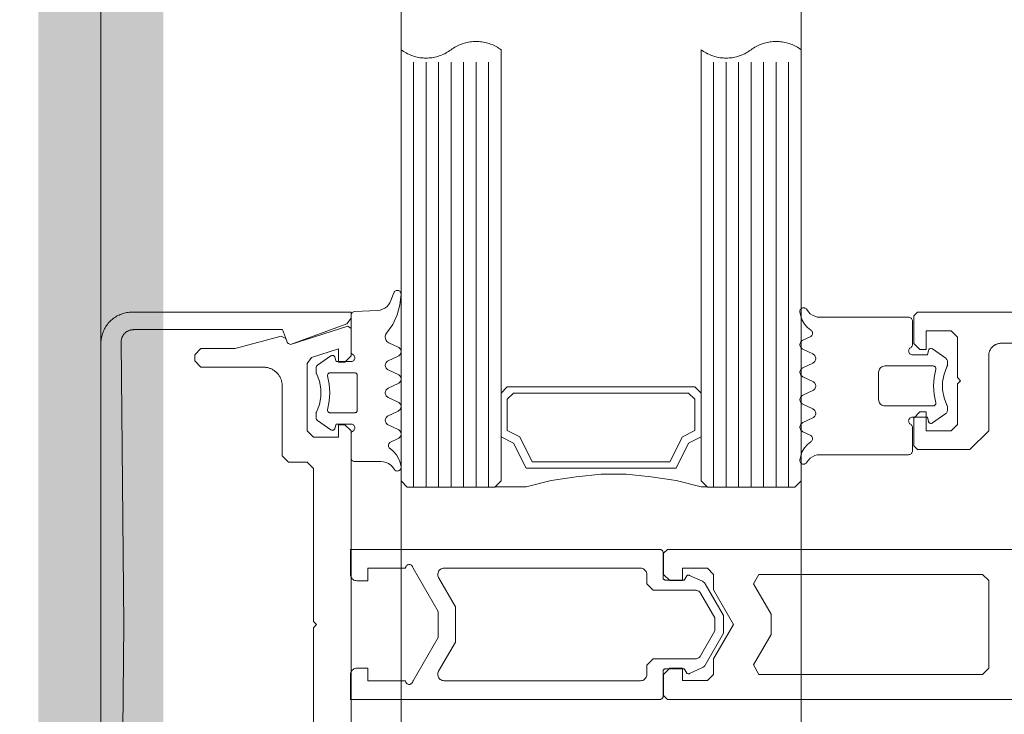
# Model space of a CAD drawing. Header units: millimetres. Extents: x 7483 to 13091, y 8111 to 13871.
# Tile 78 of 256: x 8714.64 to 8722.51, y 9473.7 to 9479.26. Entities that reach past the tile are written whole.
import ezdxf

# ---------------------------------------------------------------- set-up
doc = ezdxf.new("R2010")
doc.units = ezdxf.units.MM
doc.linetypes.add('DASHED2', pattern=[0.375, 0.25, -0.125])
doc.linetypes.add('DGN_STYLE_2', pattern=[30.2, 18.12, -12.08])
doc.layers.add('a___wymiary', color=7, linetype='Continuous', lineweight=5, true_color=0x000000)
doc.layers.add('wymiary', color=7, linetype='Continuous', lineweight=5, true_color=0xb2b2b2)
for name, color, linetype, lineweight in [('A_zaluzje', 7, 'Continuous', 15), ('CZ-SR', 106, 'Continuous', 13), ('drzwi', 30, 'Continuous', 20)]:
    doc.layers.add(name, color=color, linetype=linetype, lineweight=lineweight)
doc.layers.add('Powierzchnie', color=21, linetype='DGN_STYLE_2', lineweight=15, plot=False)
doc.styles.add('Arial', font='arial.ttf')
doc.dimstyles.new('wymiary agp1', dxfattribs={"dimtxt": 16, "dimasz": 5, "dimexe": 30, "dimexo": 60, "dimgap": 1.8, "dimtad": 1, "dimdec": 3, "dimrnd": 0.5, "dimdsep": 46, "dimtxsty": 'Arial', "dimblk": 'znacznik', "dimcen": 1.5, "dimse1": 1, "dimse2": 1, "dimclrd": 256, "dimazin": 0, "dimtfac": 1, "dimtdec": 3, "dimtmove": 1, "dimatfit": 3, "dimldrblk": 'znacznik', "dimfxl": 0, "dimlwd": -1, "dimarcsym": 0})

# ---------------------------------------------------------------- blocks, each defined once
blk = doc.blocks.new('zw$58')
for p, q in [((2.461288, 6.650213), (2.536239, 6.757207)), ((2.979159, 6.757207), (3.054061, 6.650213)), ((2.391415, 5.613097), (2.363192, 5.673681)), ((2.501424, 5.693505), (2.463924, 5.613097)), ((2.611434, 5.613097), (2.573934, 5.693505)), ((2.721444, 5.693505), (2.683944, 5.613097)), ((2.831454, 5.613097), (2.793954, 5.693505)), ((2.941415, 5.693505), (2.903915, 5.613097)), ((3.051424, 5.613097), (3.013924, 5.693505)), ((3.152206, 5.673681), (3.123934, 5.613097)), ((3.566666, 5.500001), (0.166666, 5.500001)), ((3.566666, 5.400001), (0.166666, 5.400001)), ((3.566666, 5.300001), (0.166666, 5.300001)), ((3.566666, 5.200001), (0.166666, 5.200001)), ((3.566666, 5.100001), (0.166666, 5.100001)), ((3.566666, 5.000001), (0.166666, 5.000001)), ((3.566666, 4.900001), (0.166666, 4.900001)), ((5.266521, 4.470571), (5.266521, 1.995649)), ((3.566666, 3.100001), (0.166666, 3.100001)), ((3.566666, 3.000001), (0.166666, 3.000001)), ((3.566666, 2.900001), (0.166666, 2.900001)), ((3.566666, 2.800001), (0.166666, 2.800001)), ((3.566666, 2.700001), (0.166666, 2.700001)), ((3.566666, 2.600001), (0.166666, 2.600001)), ((3.566666, 2.500001), (0.166666, 2.500001)), ((2.556301, 2.296495), (2.518801, 2.376909)), ((2.666311, 2.376909), (2.628811, 2.296495)), ((2.776321, 2.296495), (2.738821, 2.376909)), ((2.88633, 2.376909), (2.84883, 2.296495)), ((2.996291, 2.296495), (2.95884, 2.376909)), ((3.106301, 2.376909), (3.068801, 2.296495)), ((3.207082, 2.31632), (3.178811, 2.376909)), ((2.012307, 2.341814), (2.074172, 2.319304)), ((2.152932, 2.212816), (2.1626, 2.028435)), ((2.158694, 2.233617), (2.158694, 2.233617)), ((2.158694, 2.138372), (2.158694, 2.138372)), ((2.563479, 1.995494), (2.563479, 1.995494)), ((2.968264, 2.04312), (2.968264, 2.04312)), ((2.563479, 1.900243), (2.563479, 1.900243)), ((2.516164, 1.839788), (2.591115, 1.732793)), ((3.034035, 1.732793), (3.108938, 1.839788)), ((3.111184, 1.852617), (3.111184, 1.852617))]:
    blk.add_line(p, q)
for points in [[(2.166666, 14.7502), (2.166666, 6.5302), (2.196666, 6.5002), (2.416666, 6.5002), (2.466666, 6.5502), (2.466666, 6.6002), (2.316062, 6.6002), (2.316062, 6.8002), (2.366062, 6.8502), (2.691062, 6.8502), (2.716062, 6.8752), (2.741062, 6.8502), (3.066062, 6.8502), (3.116062, 6.8002), (3.116062, 6.6002), (2.966062, 6.6002), (2.966062, 6.5502), (3.016062, 6.5002), (3.236062, 6.5002), (3.266062, 6.5302), (3.266062, 6.9502), (3.116062, 7.1002), (2.516062, 7.1002), (2.5117, 7.100295), (2.507346, 7.100581), (2.503009, 7.101056), (2.498697, 7.101719), (2.494418, 7.10257), (2.49018, 7.103608), (2.485991, 7.104828), (2.48186, 7.106231), (2.477793, 7.107812), (2.4738, 7.109569), (2.469887, 7.111499), (2.466062, 7.113598), (2.462332, 7.115861), (2.458704, 7.118285), (2.455185, 7.120865), (2.451783, 7.123596), (2.448503, 7.126472), (2.445351, 7.129489), (2.442334, 7.132641), (2.439457, 7.135921), (2.436726, 7.139324), (2.434146, 7.142842), (2.431722, 7.14647), (2.429459, 7.1502), (2.427361, 7.154025), (2.425431, 7.157938), (2.423674, 7.161932), (2.422092, 7.165998), (2.42069, 7.17013), (2.419469, 7.174318), (2.418432, 7.178556), (2.417581, 7.182835), (2.416917, 7.187147), (2.416442, 7.191485), (2.416157, 7.195838), (2.416062, 7.2002), (2.416062, 8.0002)], [(4.066062, 8.0002), (4.066062, 4.53), (4.096062, 4.5), (4.266062, 4.5), (4.316062, 4.55), (4.316062, 4.65), (4.216062, 4.65), (4.216062, 4.85), (4.266062, 4.9), (4.266062, 4.9), (4.389267, 4.9), (4.666062, 5.059808), (4.942857, 4.9), (5.066062, 4.9), (5.116062, 4.85), (5.116062, 4.65), (5.016062, 4.65), (5.016062, 4.55), (5.066062, 4.5), (5.236062, 4.5), (5.266062, 4.53), (5.266062, 8.0002)], [(2.536208, 6.757225), (2.539267, 6.760918), (2.542875, 6.764077), (2.54694, 6.766621), (2.551359, 6.768485), (2.556019, 6.769621), (2.560799, 6.77), (2.590341, 6.77), (2.593855, 6.769796), (2.597321, 6.769183), (2.600692, 6.768167), (2.60392, 6.766764)], [(2.911432, 6.766753), (2.852144, 6.743386), (2.789537, 6.731494), (2.725812, 6.731494), (2.663205, 6.743386), (2.603917, 6.766753)], [(2.911439, 6.766745), (2.914664, 6.768152), (2.918032, 6.769172), (2.921496, 6.769791), (2.925008, 6.77), (2.954598, 6.77), (2.96032, 6.769445), (2.96583, 6.767809), (2.970928, 6.765153), (2.975425, 6.761573), (2.979157, 6.757202)], [(2.451693, 6.474988), (2.454694, 6.470707), (2.458394, 6.467012), (2.462679, 6.464015), (2.467419, 6.461808), (2.47247, 6.460456), (2.477679, 6.460003), (2.482889, 6.46046), (2.487939, 6.461814), (2.492678, 6.464025), (2.496961, 6.467024), (2.500658, 6.470722), (2.503656, 6.475005), (2.505866, 6.479743), (2.507219, 6.484793), (2.507674, 6.490001), (2.507674, 6.610003), (2.472518, 6.619426)], [(2.472518, 6.619418), (2.469239, 6.620607), (2.466217, 6.622349), (2.463544, 6.624588), (2.4613, 6.627259), (2.459554, 6.630279), (2.458359, 6.633556), (2.457751, 6.636991), (2.45775, 6.640479), (2.458354, 6.643915), (2.459546, 6.647193), (2.46129, 6.650215)], [(2.892686, 6.676828), (2.89628, 6.677415), (2.899921, 6.67734), (2.903487, 6.676605), (2.906862, 6.675236), (2.909932, 6.673277), (2.912596, 6.670794), (2.914766, 6.667869), (2.916369, 6.664598), (2.917353, 6.661091), (2.917684, 6.657463), (2.917684, 6.27), (2.916925, 6.261318), (2.914669, 6.252899), (2.910986, 6.245), (2.905986, 6.237861), (2.899824, 6.231698), (2.892684, 6.226699), (2.884785, 6.223015), (2.876367, 6.22076), (2.867684, 6.22), (2.647665, 6.22), (2.638982, 6.22076), (2.630564, 6.223015), (2.622665, 6.226699), (2.615525, 6.231698), (2.609363, 6.237861), (2.604363, 6.245), (2.60068, 6.252899), (2.598424, 6.261318), (2.597665, 6.27), (2.597665, 6.657463), (2.597996, 6.661089), (2.59898, 6.664594), (2.600583, 6.667862), (2.602753, 6.670787), (2.605417, 6.67327), (2.608488, 6.675229), (2.611863, 6.6766), (2.615431, 6.677338), (2.619074, 6.677416), (2.62267, 6.676834)], [(2.892681, 6.676829), (2.82572, 6.663984), (2.757674, 6.659679), (2.689629, 6.663984), (2.622667, 6.676829)], [(3.063668, 6.475009), (3.060669, 6.470724), (3.056971, 6.467025), (3.052687, 6.464025), (3.047947, 6.461814), (3.042895, 6.460459), (3.037684, 6.460003), (3.032473, 6.460458), (3.027421, 6.46181), (3.02268, 6.46402), (3.018395, 6.467019), (3.014696, 6.470717), (3.011695, 6.475001), (3.009484, 6.47974), (3.00813, 6.484792), (3.007674, 6.490001), (3.007674, 6.610003), (3.04288, 6.619426)], [(3.054059, 6.650215), (3.055801, 6.647197), (3.056992, 6.643923), (3.057598, 6.640492), (3.057599, 6.637008), (3.056996, 6.633577), (3.055806, 6.630302), (3.054067, 6.627283), (3.05183, 6.624613), (3.049163, 6.622371), (3.046149, 6.620626), (3.042877, 6.61943)], [(2.146833, 5.646098), (2.164189, 5.65806), (2.179184, 5.672875), (2.191355, 5.690084), (2.200327, 5.709158), (2.205824, 5.729508), (2.207674, 5.750505), (2.207674, 6.460003), (2.208131, 6.465215), (2.209487, 6.470268), (2.211699, 6.475009), (2.214702, 6.479294), (2.218404, 6.482992), (2.222692, 6.48599), (2.227436, 6.488199), (2.232491, 6.489549), (2.237704, 6.490001), (2.425741, 6.490001), (2.430949, 6.489542), (2.435997, 6.488185), (2.440734, 6.485973), (2.445015, 6.482972), (2.44871, 6.479274), (2.451707, 6.474991)], [(3.368516, 5.646098), (3.35116, 5.65806), (3.336165, 5.672875), (3.323994, 5.690084), (3.315022, 5.709158), (3.309525, 5.729508), (3.307674, 5.750505), (3.307674, 6.460003), (3.307219, 6.465209), (3.305866, 6.470258), (3.303658, 6.474995), (3.300661, 6.479277), (3.296966, 6.482974), (3.292685, 6.485974), (3.287949, 6.488186), (3.282901, 6.489542), (3.277694, 6.490001), (3.089657, 6.490001), (3.084445, 6.489549), (3.07939, 6.488199), (3.074647, 6.485991), (3.070359, 6.482993), (3.066657, 6.479296), (3.063654, 6.475012)], [(2.31109, 5.677723), (2.288957, 5.650315), (2.262359, 5.627216), (2.232121, 5.609142), (2.19918, 5.596654), (2.164559, 5.590139)], [(2.311103, 5.677724), (2.314417, 5.681831), (2.3184, 5.685293), (2.322927, 5.688002), (2.327858, 5.689876), (2.333042, 5.690856), (2.338317, 5.690912), (2.34352, 5.690042), (2.34849, 5.688273), (2.353073, 5.685659), (2.357128, 5.682282), (2.360528, 5.678247), (2.363168, 5.673677)], [(2.501413, 5.693504), (2.5049, 5.699542), (2.509384, 5.704884), (2.514727, 5.709366), (2.520768, 5.712852), (2.527322, 5.715237), (2.534192, 5.716448), (2.541167, 5.716448), (2.548036, 5.715237), (2.554591, 5.712852), (2.560632, 5.709366), (2.565975, 5.704884), (2.570458, 5.699542), (2.573946, 5.693504)], [(2.721435, 5.693513), (2.724921, 5.699551), (2.729403, 5.704891), (2.734745, 5.709372), (2.740783, 5.712857), (2.747334, 5.71524), (2.754199, 5.716449), (2.76117, 5.716447), (2.768035, 5.715235), (2.774585, 5.712848), (2.780621, 5.70936), (2.78596, 5.704877), (2.790439, 5.699534), (2.793923, 5.693494)], [(2.941445, 5.693494), (2.944929, 5.699534), (2.949408, 5.704877), (2.954747, 5.70936), (2.960783, 5.712848), (2.967333, 5.715235), (2.974198, 5.716447), (2.981169, 5.716449), (2.988035, 5.71524), (2.994586, 5.712857), (3.000624, 5.709372), (3.005965, 5.704891), (3.010447, 5.699551), (3.013934, 5.693513)], [(3.152187, 5.673687), (3.154832, 5.678255), (3.158236, 5.68229), (3.162296, 5.685666), (3.166884, 5.688278), (3.171859, 5.690045), (3.177067, 5.690913), (3.182346, 5.690855), (3.187534, 5.689873), (3.192469, 5.687997), (3.196999, 5.685285), (3.200983, 5.681821), (3.204298, 5.677713)], [(3.35079, 5.590144), (3.31618, 5.596665), (3.283251, 5.609155), (3.253023, 5.627228), (3.226434, 5.650322), (3.204308, 5.677723)], [(2.16456, 5.590142), (2.159461, 5.590082), (2.154426, 5.590885), (2.1496, 5.592529), (2.145122, 5.594966), (2.141121, 5.598126), (2.137713, 5.601917), (2.134996, 5.606231), (2.133049, 5.610943), (2.131928, 5.615916), (2.131666, 5.621007), (2.132269, 5.626069), (2.133721, 5.630955), (2.13598, 5.635526), (2.13898, 5.639648), (2.142635, 5.643202), (2.146838, 5.646087)], [(2.463934, 5.613089), (2.460447, 5.607051), (2.455965, 5.601711), (2.450624, 5.59723), (2.444586, 5.593745), (2.438035, 5.591362), (2.431169, 5.590153), (2.424198, 5.590154), (2.417333, 5.591367), (2.410783, 5.593754), (2.404747, 5.597242), (2.399408, 5.601725), (2.394929, 5.607068), (2.391445, 5.613107)], [(2.683956, 5.613098), (2.680468, 5.607059), (2.675985, 5.601718), (2.670641, 5.597236), (2.664601, 5.593749), (2.658046, 5.591364), (2.651177, 5.590154), (2.644201, 5.590154), (2.637332, 5.591364), (2.630778, 5.593749), (2.624737, 5.597236), (2.619394, 5.601718), (2.61491, 5.607059), (2.611423, 5.613098)], [(2.903924, 5.613089), (2.900438, 5.607052), (2.895958, 5.601713), (2.890618, 5.597233), (2.884582, 5.593748), (2.878033, 5.591364), (2.871169, 5.590153), (2.8642, 5.590153), (2.857336, 5.591364), (2.850787, 5.593748), (2.84475, 5.597233), (2.839411, 5.601713), (2.83493, 5.607052), (2.831444, 5.613089)], [(3.123946, 5.613098), (3.120458, 5.607059), (3.115975, 5.601718), (3.110632, 5.597236), (3.104591, 5.593749), (3.098036, 5.591364), (3.091167, 5.590154), (3.084192, 5.590154), (3.077322, 5.591364), (3.070768, 5.593749), (3.064727, 5.597236), (3.059384, 5.601718), (3.0549, 5.607059), (3.051413, 5.613098)], [(3.368522, 5.646108), (3.372735, 5.643225), (3.376398, 5.639671), (3.379405, 5.635547), (3.381669, 5.630974), (3.383126, 5.626082), (3.383732, 5.621015), (3.38347, 5.615918), (3.382348, 5.61094), (3.380398, 5.606224), (3.377676, 5.601906), (3.374262, 5.598112), (3.370255, 5.594951), (3.365769, 5.592516), (3.360935, 5.590876), (3.355894, 5.590078), (3.35079, 5.590147)], [(3.564666, 3.152001), (3.564666, 3.400001), (3.514666, 3.600001), (3.484666, 3.800001), (3.464666, 4.000001), (3.464666, 4.200001), (3.484666, 4.400001), (3.514666, 4.600001), (3.564666, 4.800001), (3.564666, 4.848001)], [(3.514666, 4.800001), (3.164666, 4.800001), (3.214666, 4.700001), (3.414666, 4.600001), (3.414666, 3.400001), (3.214666, 3.300001), (3.164666, 3.200001), (3.514666, 3.200001)], [(2.012307, 2.341817), (2.007544, 2.344043), (2.003242, 2.347067), (1.999535, 2.350796), (1.996536, 2.355114), (1.994337, 2.359889), (1.993005, 2.364975), (1.992581, 2.370216), (1.993079, 2.37545), (1.994483, 2.380516), (1.99675, 2.38526), (1.99981, 2.389535), (2.00357, 2.393211), (2.007913, 2.396173), (2.012707, 2.398333), (2.017805, 2.399622), (2.023049, 2.400001)], [(2.023049, 2.399997), (2.107082, 2.391525), (2.18849, 2.36903), (2.26495, 2.333153), (2.334281, 2.284919)], [(2.446291, 2.376909), (2.411526, 2.302269), (2.406932, 2.294389), (2.400982, 2.287474), (2.393876, 2.281755), (2.385848, 2.277423), (2.377167, 2.274621), (2.368122, 2.273442), (2.359013, 2.273927), (2.350144, 2.276059), (2.341809, 2.279766), (2.334287, 2.284926)], [(2.446323, 2.3769), (2.449807, 2.382939), (2.454286, 2.388282), (2.459625, 2.392765), (2.465661, 2.396253), (2.47221, 2.398639), (2.479075, 2.399852), (2.486046, 2.399854), (2.492911, 2.398645), (2.499462, 2.396262), (2.505499, 2.392777), (2.51084, 2.388296), (2.515322, 2.382956), (2.518809, 2.376918)], [(2.6663, 2.376909), (2.669788, 2.382948), (2.674271, 2.388289), (2.679614, 2.392771), (2.685655, 2.396257), (2.692209, 2.398642), (2.699078, 2.399853), (2.706053, 2.399853), (2.712922, 2.398642), (2.719476, 2.396257), (2.725517, 2.392771), (2.73086, 2.388289), (2.735343, 2.382948), (2.738831, 2.376909)], [(2.886322, 2.376918), (2.889809, 2.382956), (2.894291, 2.388296), (2.899632, 2.392777), (2.90567, 2.396262), (2.912221, 2.398645), (2.919086, 2.399854), (2.926056, 2.399852), (2.932921, 2.398639), (2.93947, 2.396253), (2.945506, 2.392765), (2.950845, 2.388282), (2.955324, 2.382939), (2.958808, 2.3769)], [(3.106333, 2.3769), (3.109817, 2.382939), (3.114296, 2.388282), (3.119635, 2.392765), (3.125671, 2.396253), (3.13222, 2.398639), (3.139085, 2.399852), (3.146055, 2.399854), (3.15292, 2.398645), (3.159471, 2.396262), (3.165509, 2.392777), (3.17085, 2.388296), (3.175332, 2.382956), (3.178819, 2.376918)], [(3.259184, 2.312277), (3.28131, 2.339678), (3.307899, 2.362773), (3.338127, 2.380845), (3.371057, 2.393336), (3.405666, 2.399856)], [(3.405666, 2.399859), (3.41077, 2.399928), (3.415812, 2.399131), (3.420645, 2.39749), (3.425131, 2.395054), (3.429139, 2.391893), (3.432553, 2.388099), (3.435274, 2.383781), (3.437224, 2.379064), (3.438346, 2.374085), (3.438608, 2.368987), (3.438002, 2.363919), (3.436545, 2.359028), (3.434281, 2.354453), (3.431273, 2.350329), (3.42761, 2.346775), (3.423398, 2.343892)], [(2.074175, 2.319293), (2.092353, 2.310898), (2.108882, 2.299597), (2.123302, 2.285706), (2.135211, 2.269612), (2.144278, 2.251761), (2.150251, 2.232653), (2.152963, 2.212817)], [(2.628818, 2.296488), (2.625331, 2.290452), (2.620849, 2.285112), (2.615508, 2.280633), (2.60947, 2.277149), (2.60292, 2.274766), (2.596055, 2.273557), (2.589085, 2.273559), (2.582221, 2.274771), (2.575672, 2.277157), (2.569636, 2.280645), (2.564297, 2.285127), (2.559818, 2.290469), (2.556334, 2.296507)], [(2.84884, 2.296498), (2.845352, 2.29046), (2.840868, 2.28512), (2.835525, 2.280639), (2.829485, 2.277153), (2.822931, 2.274769), (2.816063, 2.273558), (2.809088, 2.273558), (2.80222, 2.274769), (2.795666, 2.277153), (2.789625, 2.280639), (2.784282, 2.28512), (2.779799, 2.29046), (2.776311, 2.296498)], [(3.068808, 2.296488), (3.065321, 2.290452), (3.060839, 2.285112), (3.055498, 2.280633), (3.049461, 2.277149), (3.04291, 2.274766), (3.036045, 2.273557), (3.029075, 2.273559), (3.022211, 2.274771), (3.015662, 2.277157), (3.009626, 2.280645), (3.004288, 2.285127), (2.999808, 2.290469), (2.996324, 2.296507)], [(3.118532, 2.01499), (3.121535, 2.010707), (3.125237, 2.007011), (3.129524, 2.004014), (3.134267, 2.001807), (3.139321, 2.000457), (3.144533, 2.000005), (3.332571, 2.000005), (3.337777, 2.000461), (3.342824, 2.001814), (3.347561, 2.004024), (3.351842, 2.007023), (3.355537, 2.010721), (3.358534, 2.015004), (3.360743, 2.019744), (3.362096, 2.024795), (3.362551, 2.030004), (3.362551, 2.239501), (3.364402, 2.260494), (3.369899, 2.280839), (3.37887, 2.299909), (3.39104, 2.317116), (3.406032, 2.331929), (3.423386, 2.343891)], [(3.259173, 2.312287), (3.255858, 2.308178), (3.251874, 2.304715), (3.247344, 2.302003), (3.24241, 2.300127), (3.237222, 2.299145), (3.231943, 2.299087), (3.226736, 2.299955), (3.221761, 2.301723), (3.217173, 2.304334), (3.213114, 2.30771), (3.20971, 2.311744), (3.207065, 2.316313)], [(2.677589, 1.813178), (2.673995, 1.812591), (2.670355, 1.812666), (2.666788, 1.8134), (2.663414, 1.814769), (2.660344, 1.816727), (2.65768, 1.81921), (2.65551, 1.822134), (2.653906, 1.825404), (2.652922, 1.82891), (2.65259, 1.832537), (2.65259, 2.030004), (2.652893, 2.033474), (2.653794, 2.036839), (2.655265, 2.039997), (2.657261, 2.042852), (2.659722, 2.045317), (2.662574, 2.047317), (2.665729, 2.048792), (2.669092, 2.049697), (2.672561, 2.050005), (2.95259, 2.050005), (2.956059, 2.049697), (2.959422, 2.048792), (2.962577, 2.047317), (2.965429, 2.045317), (2.96789, 2.042852), (2.969886, 2.039997), (2.971357, 2.036839), (2.972257, 2.033474), (2.972561, 2.030004), (2.972561, 1.832537), (2.972229, 1.82891), (2.971244, 1.825404), (2.969641, 1.822134), (2.967471, 1.81921), (2.964807, 1.816727), (2.961737, 1.814769), (2.958363, 1.8134), (2.954796, 1.812666), (2.951156, 1.812591), (2.947562, 1.813178)], [(2.506582, 2.015011), (2.503585, 2.010729), (2.49989, 2.007032), (2.495609, 2.004032), (2.490873, 2.001821), (2.485825, 2.000465), (2.480617, 2.000005), (2.19258, 2.000005), (2.187539, 2.000427), (2.18264, 2.00169), (2.178023, 2.003759), (2.173819, 2.006573), (2.170148, 2.010053), (2.167114, 2.014101), (2.164803, 2.0186), (2.163282, 2.023424), (2.162592, 2.028435)], [(6.916666, 0), (2.416666, 0), (2.405761, 0.000238), (2.394877, 0.000951), (2.384034, 0.002139), (2.373254, 0.003798), (2.362556, 0.005926), (2.351961, 0.008519), (2.34149, 0.011571), (2.331161, 0.015077), (2.320995, 0.01903), (2.311011, 0.023423), (2.301229, 0.028247), (2.291666, 0.033494), (2.282341, 0.039152), (2.273272, 0.045212), (2.264476, 0.051662), (2.255969, 0.058489), (2.247768, 0.065681), (2.239889, 0.073223), (2.232347, 0.081103), (2.225155, 0.089303), (2.218328, 0.09781), (2.211878, 0.106606), (2.205818, 0.115675), (2.20016, 0.125), (2.194913, 0.134563), (2.190089, 0.144346), (2.185696, 0.154329), (2.181743, 0.164495), (2.178237, 0.174824), (2.175185, 0.185295), (2.172592, 0.19589), (2.170464, 0.206588), (2.168805, 0.217369), (2.167617, 0.228211), (2.166904, 0.239095), (2.166666, 0.25), (2.166666, 2), (2.214594, 2), (2.261578, 1.967101), (2.42546, 1.51684), (2.413506, 1.491206), (2.413506, 1.491206), (2.307055, 1.452461), (2.307055, 0.260951), (2.307151, 0.256563), (2.30744, 0.252183), (2.307921, 0.247821), (2.308592, 0.243483), (2.309454, 0.239179), (2.310503, 0.234917), (2.311739, 0.230705), (2.313158, 0.226552), (2.314758, 0.222464), (2.316536, 0.218451), (2.318488, 0.21452), (2.320611, 0.210678), (2.3229, 0.206933), (2.325352, 0.203292), (2.327961, 0.199763), (2.330722, 0.196351), (2.33363, 0.193063), (2.33668, 0.189907), (2.339866, 0.186887), (2.34318, 0.18401), (2.346618, 0.181281), (2.350173, 0.178705), (2.353837, 0.176289), (2.357603, 0.174035), (2.361465, 0.171948), (2.365414, 0.170034), (2.369444, 0.168294), (2.373547, 0.166733), (2.377713, 0.165353), (2.381937, 0.164158), (2.386208, 0.163149), (2.39052, 0.162328), (2.394864, 0.161697), (2.399231, 0.161258), (2.403614, 0.161011), (2.408003, 0.160956), (4.666666, 0.182364), (6.925329, 0.160956)], [(6.217637, 2), (3.117637, 2), (3.067637, 1.95), (3.067637, 1.900499), (3.167637, 1.900499), (3.167637, 1.7), (3.117637, 1.65), (2.577398, 1.65), (2.529826, 1.684611), (2.459988, 1.900499), (2.567637, 1.900499), (2.567637, 1.95), (2.517637, 2), (2.297637, 2), (2.278608, 1.973844), (2.426666, 1.516156), (2.414454, 1.491198), (2.377411, 1.477766), (2.358659, 1.441798), (2.358659, 1.441798), (2.457637, 1.072408), (2.457637, 0.8), (2.507637, 0.75), (2.557637, 0.75), (2.607637, 0.8), (2.607637, 1.3), (2.60778, 1.306543), (2.608208, 1.313073), (2.60892, 1.319579), (2.609916, 1.326047), (2.611192, 1.332466), (2.612748, 1.338823), (2.614579, 1.345106), (2.616683, 1.351303), (2.619055, 1.357403), (2.621691, 1.363393), (2.624585, 1.369262), (2.627733, 1.375), (2.631128, 1.380595), (2.634764, 1.386037), (2.638634, 1.391314), (2.64273, 1.396418), (2.647045, 1.401339), (2.651571, 1.406066), (2.656298, 1.410592), (2.661219, 1.414907), (2.666323, 1.419003), (2.6716, 1.422873), (2.677042, 1.426509), (2.682637, 1.429904), (2.688375, 1.433052), (2.694244, 1.435946), (2.700234, 1.438582), (2.706334, 1.440954), (2.712531, 1.443058), (2.718814, 1.444889), (2.725171, 1.446445), (2.73159, 1.447721), (2.738058, 1.448717), (2.744564, 1.449429), (2.751094, 1.449857), (2.757637, 1.45), (3.317637, 1.45), (3.367637, 1.5), (3.367637, 1.65), (3.417637, 1.7), (4.642637, 1.7), (4.667637, 1.725), (4.692637, 1.7), (5.917637, 1.7)], [(2.506607, 2.015004), (2.509605, 2.019288), (2.5133, 2.022985), (2.517581, 2.025985), (2.522317, 2.028195), (2.527364, 2.029548), (2.53257, 2.030004), (2.537776, 2.029548), (2.542824, 2.028195), (2.54756, 2.025985), (2.55184, 2.022986), (2.555536, 2.019288), (2.558533, 2.015005), (2.560742, 2.010265), (2.562095, 2.005214), (2.562551, 2.000005), (2.562551, 1.880004), (2.527395, 1.87058)], [(3.097756, 1.87058), (3.062551, 1.880004), (3.062551, 2.000005), (3.063007, 2.005215), (3.064362, 2.010267), (3.066573, 2.015007), (3.069574, 2.019291), (3.073273, 2.022988), (3.077559, 2.025987), (3.0823, 2.028197), (3.087353, 2.029549), (3.092563, 2.030004), (3.097774, 2.029547), (3.102826, 2.028191), (3.107566, 2.02598), (3.11185, 2.022978), (3.115547, 2.019279), (3.118546, 2.014994)], [(2.516164, 1.8398), (2.514422, 1.842819), (2.51323, 1.846094), (2.512626, 1.849526), (2.512628, 1.853011), (2.513235, 1.856443), (2.514429, 1.859717), (2.516175, 1.862734), (2.518418, 1.865403), (2.521091, 1.867643), (2.524112, 1.869385), (2.52739, 1.870576)], [(2.677586, 1.813178), (2.744539, 1.826018), (2.812575, 1.830321), (2.880612, 1.826018), (2.947565, 1.813178)], [(3.097753, 1.87057), (3.101025, 1.869375), (3.10404, 1.86763), (3.106706, 1.865388), (3.108943, 1.862718), (3.110683, 1.859699), (3.111872, 1.856425), (3.112476, 1.852994), (3.112474, 1.84951), (3.111868, 1.846079), (3.110676, 1.842805), (3.108935, 1.839788)], [(2.658798, 1.723237), (2.655569, 1.721833), (2.652198, 1.720818), (2.648732, 1.720204), (2.645217, 1.72), (2.615676, 1.72), (2.609957, 1.720551), (2.604449, 1.722183), (2.599352, 1.724837), (2.594855, 1.728415), (2.591123, 1.732786)], [(2.658789, 1.723238), (2.718079, 1.746608), (2.780689, 1.758504), (2.844419, 1.758508), (2.90703, 1.74662), (2.966323, 1.723258)], [(3.034032, 1.732797), (3.0303, 1.728426), (3.025803, 1.724847), (3.020706, 1.722191), (3.015196, 1.720555), (3.009475, 1.72), (2.979885, 1.72), (2.976372, 1.720209), (2.972908, 1.720828), (2.96954, 1.721849), (2.966314, 1.723257)]]:
    blk.add_lwpolyline(points)
for points in [[(4.341062, 5.218579), (4.585677, 5.359808), (4.746446, 5.359808), (4.991062, 5.218579), (5.066062, 5.26188), (5.066062, 7.0502), (5.016062, 7.1002), (4.316062, 7.1002), (4.266062, 7.0502), (4.266062, 5.26188), (4.341062, 5.218579)], [(3.516666, 4.800001), (0.066666, 4.800001), (0.073644, 4.80966), (0.080273, 4.819563), (0.086543, 4.829696), (0.092447, 4.840046), (0.097977, 4.850601), (0.103127, 4.861347), (0.107889, 4.87227), (0.112258, 4.883356), (0.116227, 4.894592), (0.119793, 4.905962), (0.12295, 4.917452), (0.125694, 4.929048), (0.128022, 4.940734), (0.12993, 4.952497), (0.131418, 4.96432), (0.132481, 4.976188), (0.13312, 4.988087), (0.133333, 5.000001), (0.13312, 5.011915), (0.132481, 5.023814), (0.131418, 5.035683), (0.12993, 5.047506), (0.128022, 5.059268), (0.125694, 5.070954), (0.12295, 5.08255), (0.119793, 5.09404), (0.116227, 5.10541), (0.112258, 5.116646), (0.107889, 5.127732), (0.103127, 5.138655), (0.097977, 5.149401), (0.092447, 5.159956), (0.086543, 5.170307), (0.080273, 5.18044), (0.073644, 5.190342), (0.066666, 5.200001), (0.059688, 5.20966), (0.05306, 5.219563), (0.046789, 5.229696), (0.040885, 5.240046), (0.035355, 5.250601), (0.030206, 5.261347), (0.025443, 5.27227), (0.021075, 5.283356), (0.017105, 5.294592), (0.01354, 5.305962), (0.010383, 5.317452), (0.007639, 5.329048), (0.005311, 5.340734), (0.003402, 5.352497), (0.001915, 5.36432), (0.000851, 5.376188), (0.000213, 5.388087), (0, 5.400001), (0.000213, 5.411915), (0.000851, 5.423814), (0.001915, 5.435683), (0.003402, 5.447506), (0.005311, 5.459268), (0.007639, 5.470954), (0.010383, 5.48255), (0.01354, 5.49404), (0.017105, 5.50541), (0.021075, 5.516646), (0.025443, 5.527732), (0.030206, 5.538655), (0.035355, 5.549401), (0.040885, 5.559956), (0.046789, 5.570307), (0.05306, 5.58044), (0.059688, 5.590342), (0.066666, 5.600001), (3.516666, 5.600001), (3.566666, 5.550001), (3.566666, 4.850001), (3.516666, 4.800001)], [(4.091582, 4.49564), (4.291533, 4.49564), (4.294816, 4.495938), (4.2978, 4.496535), (4.300785, 4.497729), (4.30347, 4.49952), (4.305858, 4.501609), (4.307947, 4.503996), (4.309439, 4.506682), (4.310633, 4.509368), (4.311528, 4.512651), (4.311528, 4.515635), (4.311528, 4.665748), (4.281685, 4.68246), (4.278999, 4.684549), (4.276611, 4.686638), (4.274821, 4.689324), (4.273329, 4.692309), (4.272135, 4.695591), (4.271836, 4.698874), (4.271836, 4.702157), (4.272433, 4.70544), (4.273627, 4.708424), (4.321377, 4.811086), (4.325256, 4.817651), (4.329733, 4.82362), (4.335403, 4.828992), (4.34167, 4.83317), (4.595937, 4.98), (4.737395, 4.98), (4.991662, 4.83317), (4.997929, 4.828992), (5.003599, 4.82362), (5.008076, 4.817651), (5.011955, 4.811086), (5.059705, 4.708424), (5.060899, 4.70544), (5.061496, 4.702157), (5.061496, 4.698874), (5.061197, 4.695591), (5.060003, 4.692309), (5.058511, 4.689324), (5.056721, 4.686638), (5.054333, 4.684549), (5.051647, 4.68246), (5.021804, 4.665748), (5.021804, 4.515635), (5.021804, 4.512651), (5.022699, 4.509368), (5.023893, 4.506682), (5.025385, 4.503996), (5.027474, 4.501609), (5.029862, 4.49952), (5.032547, 4.497729), (5.035532, 4.496535), (5.038516, 4.495938), (5.041799, 4.49564), (5.24175, 4.49564), (5.24563, 4.495341), (5.24951, 4.494446), (5.253091, 4.492954), (5.256374, 4.490865), (5.259358, 4.488179), (5.261746, 4.485195), (5.263835, 4.481912), (5.265327, 4.478331), (5.266222, 4.474451), (5.266521, 4.470571), (5.266521, 1.995649), (5.066569, 1.995649), (5.05881, 1.996246), (5.051349, 1.998037), (5.043888, 2.001021), (5.037322, 2.005199), (5.031354, 2.010272), (5.02628, 2.016241), (5.022102, 2.022807), (5.019118, 2.030268), (5.017327, 2.037728), (5.01673, 2.045786), (5.01673, 2.135615), (5.116706, 2.135615), (5.116706, 2.435841), (5.121481, 2.436139), (5.125958, 2.437333), (5.130434, 2.439124), (5.134314, 2.441511), (5.137895, 2.444794), (5.140879, 2.448375), (5.143267, 2.452255), (5.145057, 2.456731), (5.146251, 2.461208), (5.14655, 2.465983), (5.146251, 2.470459), (5.145057, 2.475234), (5.143267, 2.479412), (5.140879, 2.48359), (5.137895, 2.487172), (5.134314, 2.490156), (5.130434, 2.492544), (5.125958, 2.494334), (5.121481, 2.495528), (5.116706, 2.495826), (4.770521, 2.695778), (4.562811, 2.695778), (4.216626, 2.495826), (4.211851, 2.495528), (4.207374, 2.494334), (4.202898, 2.492544), (4.199018, 2.490156), (4.195437, 2.487172), (4.192453, 2.48359), (4.190065, 2.479412), (4.188275, 2.475234), (4.187081, 2.470459), (4.186782, 2.465983), (4.187081, 2.461208), (4.188275, 2.456731), (4.190065, 2.452255), (4.192453, 2.448375), (4.195437, 2.444794), (4.199018, 2.441511), (4.202898, 2.439124), (4.207374, 2.437333), (4.211851, 2.436139), (4.216626, 2.435841), (4.216626, 2.135615), (4.316602, 2.135615), (4.316602, 2.045786), (4.316005, 2.037728), (4.314214, 2.030268), (4.31123, 2.022807), (4.307052, 2.016241), (4.301978, 2.010272), (4.29601, 2.005199), (4.289444, 2.001021), (4.281983, 1.998037), (4.274522, 1.996246), (4.266763, 1.995649), (4.066811, 1.995649), (4.066811, 4.470571), (4.06711, 4.474451), (4.068005, 4.478331), (4.069497, 4.481912), (4.071586, 4.485195), (4.073974, 4.488179), (4.076958, 4.490865), (4.080241, 4.492954), (4.083822, 4.494446), (4.087702, 4.495341), (4.091582, 4.49564)], [(4.266763, 4.365522), (4.34167, 4.365522), (4.391807, 4.415659), (4.391807, 4.752294), (4.392106, 4.759755), (4.393896, 4.767216), (4.396582, 4.77408), (4.400462, 4.780645), (4.404938, 4.786316), (4.410609, 4.791389), (4.416577, 4.795567), (4.614738, 4.909868), (4.718594, 4.909868), (4.916755, 4.795567), (4.922723, 4.791389), (4.928394, 4.786316), (4.93287, 4.780645), (4.93675, 4.77408), (4.939436, 4.767216), (4.941226, 4.759755), (4.941525, 4.752294), (4.941525, 4.415659), (4.991662, 4.365522), (5.066569, 4.365522), (5.074627, 4.364925), (5.082088, 4.363135), (5.08925, 4.36015), (5.096114, 4.355972), (5.102083, 4.350899), (5.107156, 4.34493), (5.111334, 4.338365), (5.114319, 4.331202), (5.116109, 4.323443), (5.116706, 4.315684), (5.116706, 2.744124), (5.116109, 2.736067), (5.11402, 2.728307), (5.111036, 2.720846), (5.106559, 2.713982), (5.101188, 2.708014), (5.09492, 2.70294), (5.088056, 2.699061), (5.080595, 2.696076), (5.072836, 2.694584), (5.064778, 2.694286), (5.056721, 2.695181), (5.048961, 2.69727), (5.041799, 2.700851), (4.808124, 2.835744), (4.525208, 2.835744), (4.291533, 2.700851), (4.284371, 2.69727), (4.276611, 2.695181), (4.268554, 2.694286), (4.260496, 2.694584), (4.252737, 2.696076), (4.245276, 2.699061), (4.238412, 2.70294), (4.232144, 2.708014), (4.226773, 2.713982), (4.222296, 2.720846), (4.219312, 2.728307), (4.217223, 2.736067), (4.216626, 2.744124), (4.216626, 4.315684), (4.217223, 4.323443), (4.219013, 4.331202), (4.221998, 4.338365), (4.226176, 4.34493), (4.231249, 4.350899), (4.237218, 4.355972), (4.244082, 4.36015), (4.251244, 4.363135), (4.258705, 4.364925), (4.266763, 4.365522)], [(2.814666, 3.200001), (2.764666, 3.250001), (2.764666, 4.750001), (2.814666, 4.800001), (3.164666, 4.800001), (3.214666, 4.700001), (3.414666, 4.600001), (3.414666, 3.400001), (3.214666, 3.300001), (3.164666, 3.200001), (2.814666, 3.200001)], [(2.864666, 3.250001), (2.814666, 3.300001), (2.814666, 4.700001), (2.864666, 4.750001), (3.114666, 4.750001), (3.164666, 4.650001), (3.364666, 4.550001), (3.364666, 3.450001), (3.164666, 3.350001), (3.114666, 3.250001), (2.864666, 3.250001)], [(3.516666, 2.400001), (0.066666, 2.400001), (0.073644, 2.40966), (0.080273, 2.419563), (0.086543, 2.429696), (0.092447, 2.440046), (0.097977, 2.450601), (0.103127, 2.461347), (0.107889, 2.47227), (0.112258, 2.483356), (0.116227, 2.494592), (0.119793, 2.505962), (0.12295, 2.517452), (0.125694, 2.529048), (0.128022, 2.540734), (0.12993, 2.552497), (0.131418, 2.56432), (0.132481, 2.576188), (0.13312, 2.588087), (0.133333, 2.600001), (0.13312, 2.611915), (0.132481, 2.623814), (0.131418, 2.635683), (0.12993, 2.647506), (0.128022, 2.659268), (0.125694, 2.670954), (0.12295, 2.68255), (0.119793, 2.69404), (0.116227, 2.70541), (0.112258, 2.716646), (0.107889, 2.727732), (0.103127, 2.738655), (0.097977, 2.749401), (0.092447, 2.759956), (0.086543, 2.770307), (0.080273, 2.78044), (0.073644, 2.790342), (0.066666, 2.800001), (0.059688, 2.80966), (0.05306, 2.819563), (0.046789, 2.829696), (0.040885, 2.840046), (0.035355, 2.850601), (0.030206, 2.861347), (0.025443, 2.87227), (0.021075, 2.883356), (0.017105, 2.894592), (0.01354, 2.905962), (0.010383, 2.917452), (0.007639, 2.929048), (0.005311, 2.940734), (0.003402, 2.952497), (0.001915, 2.96432), (0.000851, 2.976188), (0.000213, 2.988087), (0, 3.000001), (0.000213, 3.011915), (0.000851, 3.023814), (0.001915, 3.035683), (0.003402, 3.047506), (0.005311, 3.059268), (0.007639, 3.070954), (0.010383, 3.08255), (0.01354, 3.09404), (0.017105, 3.10541), (0.021075, 3.116646), (0.025443, 3.127732), (0.030206, 3.138655), (0.035355, 3.149401), (0.040885, 3.159956), (0.046789, 3.170307), (0.05306, 3.18044), (0.059688, 3.190342), (0.066666, 3.200001), (3.516666, 3.200001), (3.566666, 3.150001), (3.566666, 2.450001), (3.516666, 2.400001)]]:
    blk.add_lwpolyline(points, close=True)
blk = doc.blocks.new('gfhgfhhf')
at = {"layer": 'drzwi'}
for points in [[(8205.2533, 5883.9362), (8205.2533, 5156.1507)], [(8210.8533, 5878.918), (8210.8533, 5174.7995)], [(8207.6533, 5878.9119), (8207.6533, 5174.7995)]]:
    blk.add_lwpolyline(points, dxfattribs=at)
at = {"layer": 'drzwi', "rotation": 270}
blk.add_blockref('zw$58', (8205.2533, 5415.3225), dxfattribs=at)
blk = doc.blocks.new('ghgfhgfhhaasdsd')
at = {"layer": 'A_zaluzje', "linetype": 'DASHED2', "ltscale": 100}
blk.add_lwpolyline([(-2228.3854, 13338.869), (-2229.1854, 13338.869), (-2229.1854, 13350.869), (-2228.3854, 13350.869), (-2228.3854, 13338.869)], dxfattribs=at)
blk = doc.blocks.new('znacznik')
at = {"layer": 'a___wymiary'}
for p, q in [((0, 1.3936), (0, -1.3936)), ((1.3936, 0), (-1.3936, 0))]:
    blk.add_line(p, q, dxfattribs=at)
at = {"layer": 'a___wymiary', "const_width": 0.2}
blk.add_lwpolyline([(0.8759, 0.8759), (-0.8759, -0.8759)], dxfattribs=at)
blk = doc.blocks.new('*D1300')
at = {"layer": 'Defpoints', "color": 0, "transparency": 16777216}
for p in [(8585.2864, 10666.857), (8719.6544, 10666.857), (8722.0284, 9219.5616)]:
    blk.add_point(p, dxfattribs=at)
at = {"layer": 'wymiary', "color": 253, "true_color": 0x999999, "transparency": 16777216}
blk.add_line((8585.2864, 9224.5616), (8585.2864, 10661.857), dxfattribs=at)
at = {"layer": 'wymiary', "color": 253, "true_color": 0x999999, "transparency": 16777216, "xscale": 5, "yscale": 5, "zscale": 5}
for p, rotation in [((8585.2864, 10666.857), 90), ((8585.2864, 9219.5616), 270)]:
    blk.add_blockref('znacznik', p, dxfattribs=dict(at, rotation=rotation))
at = {"layer": 'wymiary', "color": 18, "true_color": 0x000000, "transparency": 16777216, "insert": (8575.3172, 9943.2093), "char_height": 16, "attachment_point": 5, "rotation": 90, "style": 'Arial'}
blk.add_mtext('1447.5', dxfattribs=at)
blk = doc.blocks.new('*D1303')
at = {"layer": 'Defpoints', "color": 0, "transparency": 16777216}
for p in [(8555.2864, 11469.3622), (10277.0226, 11469.3622), (8692.0284, 9219.5616)]:
    blk.add_point(p, dxfattribs=at)
at = {"layer": 'wymiary', "color": 253, "true_color": 0x999999, "transparency": 16777216}
blk.add_line((8555.2864, 9224.5616), (8555.2864, 11464.3622), dxfattribs=at)
at = {"layer": 'wymiary', "color": 253, "true_color": 0x999999, "transparency": 16777216, "xscale": 5, "yscale": 5, "zscale": 5}
for p, rotation in [((8555.2864, 11469.3622), 90), ((8555.2864, 9219.5616), 270)]:
    blk.add_blockref('znacznik', p, dxfattribs=dict(at, rotation=rotation))
at = {"layer": 'wymiary', "color": 18, "true_color": 0x000000, "transparency": 16777216, "insert": (8545.3172, 10344.4619), "char_height": 16, "attachment_point": 5, "rotation": 90, "style": 'Arial'}
blk.add_mtext('2250', dxfattribs=at)
blk = doc.blocks.new('*D1415')
at = {"layer": 'Defpoints', "color": 0, "transparency": 16777216}
for p in [(8730.2884, 9464.6639), (8715.2884, 9448.1654), (8730.2884, 9448.1654)]:
    blk.add_point(p, dxfattribs=at)
at = {"layer": 'wymiary', "color": 253, "true_color": 0x999999, "transparency": 16777216}
for p, q in [((8720.2884, 9464.6639), (8725.2884, 9464.6639)), ((8774.383, 9464.6639), (8730.2884, 9464.6639))]:
    blk.add_line(p, q, dxfattribs=at)
at = {"layer": 'wymiary', "color": 253, "true_color": 0x999999, "transparency": 16777216, "xscale": 5, "yscale": 5, "zscale": 5, "rotation": 180}
blk.add_blockref('znacznik', (8715.2884, 9464.6639), dxfattribs=at)
at = {"layer": 'wymiary', "color": 253, "true_color": 0x999999, "transparency": 16777216, "xscale": 5, "yscale": 5, "zscale": 5}
blk.add_blockref('znacznik', (8730.2884, 9464.6639), dxfattribs=at)
at = {"layer": 'wymiary', "color": 18, "true_color": 0x000000, "transparency": 16777216, "insert": (8761.8163, 9474.633), "char_height": 16, "attachment_point": 5, "style": 'Arial'}
blk.add_mtext('15', dxfattribs=at)

msp = doc.modelspace()

# ---------------------------------------------------------------- linework, layer by layer
at = {"layer": 'Powierzchnie', "const_width": 1}
msp.add_lwpolyline([(8715.2884, 11179.7122), (8715.2884, 9219.8948), (12184.8952, 9219.9116), (12184.8952, 11469.7122), (10277.0247, 11469.7122), (10277.0247, 11179.7122), (8715.2884, 11179.7122)], dxfattribs=at)
at = {"layer": 'wymiary'}
msp.add_lwpolyline([(8715.2884, 9219.9116), (8715.2884, 11179.7122), (10277.0247, 11179.7122), (10277.0247, 11469.7122), (12184.8952, 11469.7122), (12184.8952, 9219.9116)], close=True, dxfattribs=at)

# ---------------------------------------------------------------- block references
at = {"layer": 'CZ-SR'}
for name, p in [('ghgfhgfhhaasdsd', (10943.6738, -3870.4523)), ('gfhgfhhf', (510.0352, 4063.7609))]:
    msp.add_blockref(name, p, dxfattribs=at)

# ---------------------------------------------------------------- dimensions: what is measured, and where the dimension line sits
at = {"layer": 'wymiary'}
for base, p1, p2, picture, middle in [((8555.2864, 11469.3622), (8692.0284, 9219.5616), (10277.0226, 11469.3622), '*D1303', (8545.3172, 10344.4619)), ((8585.2864, 10666.857), (8722.0284, 9219.5616), (8719.6544, 10666.857), '*D1300', (8575.3172, 9943.2093))]:
    dim = msp.add_linear_dim(base=base, p1=p1, p2=p2, angle=90, dimstyle='wymiary agp1', override={"dimblk": 'znacznik'}, dxfattribs=at)
    dim.commit()
    dim.dimension.update_dxf_attribs({"geometry": picture, "text_midpoint": middle})
dim = msp.add_linear_dim(base=(8730.2884, 9464.6639), p1=(8715.2884, 9448.1654), p2=(8730.2884, 9448.1654), dimstyle='wymiary agp1', override={"dimblk": 'znacznik'}, dxfattribs=at)
dim.commit()
dim.dimension.update_dxf_attribs({"geometry": '*D1415', "text_midpoint": (8761.8163, 9464.6639), "dimtype": 160})

doc.saveas('drawing.dxf')
